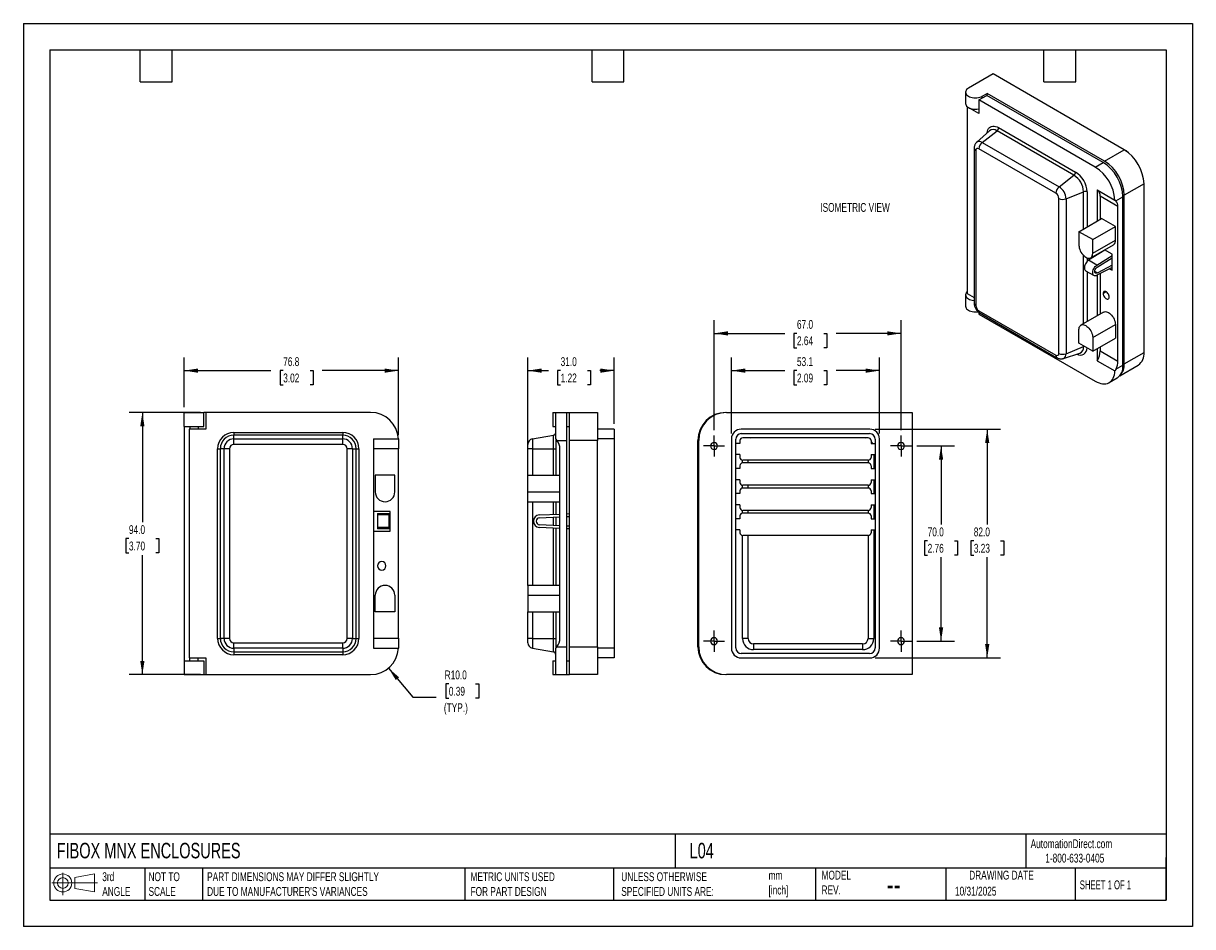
# Model space of a CAD drawing. Header units: millimetres. Extents: x 0 to 419, y 0 to 324.
import ezdxf

# ---------------------------------------------------------------- set-up
doc = ezdxf.new("R2010")
doc.units = ezdxf.units.MM
doc.header["$LTSCALE"] = 1.5
doc.linetypes.add('CENTERX2', pattern=[20.32, 12.7, -2.54, 2.54, -2.54])
doc.layers.add('CENTER', color=40, linetype='CENTERX2')
doc.layers.add('DIMENSIONS', color=140, linetype='Continuous', lineweight=25)
doc.layers.add('TEXT', color=140, linetype='Continuous', lineweight=25)
doc.styles.add('SLDTEXTSTYLE0', font='TXT', dxfattribs={"width": 0.7})
doc.styles.add('SLDTEXTSTYLE1', font='TXT', dxfattribs={"width": 0.65})
doc.dimstyles.new('SLDDIMSTYLE0', dxfattribs={"dimtxt": 3.237012, "dimasz": 4.953, "dimexe": 0, "dimexo": 0.0625, "dimgap": 0.809253, "dimtad": 0, "dimtih": 1, "dimtoh": 1, "dimdec": 1, "dimrnd": 1e-09, "dimzin": 4, "dimdsep": 46, "dimtxsty": 'SLDTEXTSTYLE0', "dimsah": 1, "dimcen": 0.09, "dimadec": 0, "dimazin": 1, "dimtfac": 1, "dimtdec": 1, "dimtofl": 0, "dimtmove": 0, "dimatfit": 3, "dimfxl": 0, "dimfrac": 2, "dimtolj": 1, "dimtzin": 12, "dimarcsym": 0})
doc.dimstyles.new('SLDDIMSTYLE1', dxfattribs={"dimtxt": 3.237012, "dimasz": 4.953, "dimexe": 0, "dimexo": 0.0625, "dimgap": 0.809253, "dimtad": 0, "dimtih": 1, "dimtoh": 1, "dimdec": 1, "dimrnd": 1e-09, "dimzin": 12, "dimdsep": 46, "dimtxsty": 'SLDTEXTSTYLE0', "dimsah": 1, "dimcen": 0.09, "dimadec": 0, "dimazin": 3, "dimtfac": 1, "dimtdec": 1, "dimtofl": 0, "dimtmove": 0, "dimatfit": 3, "dimfxl": 0, "dimfrac": 2, "dimtolj": 1, "dimtzin": 12, "dimarcsym": 0})
doc.dimstyles.new('SLDDIMSTYLE2', dxfattribs={"dimtxt": 3.237012, "dimasz": 4.953, "dimexe": 0, "dimexo": 0.0625, "dimgap": 0.809253, "dimtad": 0, "dimtih": 1, "dimtoh": 1, "dimdec": 1, "dimrnd": 1e-09, "dimzin": 4, "dimdsep": 46, "dimtxsty": 'SLDTEXTSTYLE0', "dimsah": 1, "dimcen": 0, "dimadec": 0, "dimazin": 1, "dimtfac": 1, "dimtdec": 1, "dimtofl": 0, "dimtmove": 0, "dimatfit": 3, "dimfxl": 0, "dimfrac": 2, "dimtolj": 1, "dimtzin": 12, "dimarcsym": 0})

# ---------------------------------------------------------------- blocks, each defined once
blk = doc.blocks.new('Block11')
at = {"color": 7, "linetype": 'Continuous', "lineweight": 18}
for p, q in [((0, 4.32), (16.31, 4.32)), ((3.88, 7.97), (3.88, 0)), ((8.22, 6.25), (15.26, 7.55)), ((8.22, 2.39), (8.22, 6.25)), ((15.26, 7.55), (15.26, 1.1)), ((8.22, 2.39), (15.26, 1.1))]:
    blk.add_line(p, q, dxfattribs=at)
for radius in [3.23, 1.93]:
    blk.add_circle((3.88, 4.32), radius, dxfattribs=at)
blk = doc.blocks.new('Block12')
at = {"color": 7, "linetype": 'Continuous'}
blk.add_blockref('Block11', (0, 0), dxfattribs=at)
blk = doc.blocks.new('_D')
at = {"layer": 'DIMENSIONS'}
for p, q in [((63.54, 184.35), (37.89, 184.35)), ((42.65, 184.35), (42.65, 144.98)), ((37.84, 139.11), (36.75, 139.11)), ((36.75, 139.11), (36.75, 133.97)), ((47.46, 139.11), (48.54, 139.11)), ((48.54, 139.11), (48.54, 133.97)), ((36.75, 133.97), (37.84, 133.97)), ((42.65, 90.35), (42.65, 133.24)), ((48.54, 133.97), (47.46, 133.97)), ((63.54, 90.35), (37.89, 90.35))]:
    blk.add_line(p, q, dxfattribs=at)
for points in [[(42.65, 184.35), (41.89, 179.39), (43.41, 179.39)], [(42.65, 90.35), (43.41, 95.3), (41.89, 95.3)]]:
    blk.add_solid(points, dxfattribs=at)
at = {"layer": 'DIMENSIONS', "char_height": 3.175, "attachment_point": 1, "style": 'SLDTEXTSTYLE0'}
for s, insert in [('94.0', (37.84, 143.93)), ('3.70', (37.84, 138.06))]:
    blk.add_mtext(s, dxfattribs=dict(at, insert=insert))
blk = doc.blocks.new('_D_1')
at = {"layer": 'DIMENSIONS'}
for p, q in [((57.65, 186.25), (57.65, 204.11)), ((134.45, 176.25), (134.45, 204.11)), ((57.65, 199.35), (88.74, 199.35)), ((93.13, 199.35), (92.04, 199.35)), ((92.04, 199.35), (92.04, 194.2)), ((102.75, 199.35), (103.83, 199.35)), ((103.83, 199.35), (103.83, 194.2)), ((134.45, 199.35), (107.13, 199.35)), ((92.04, 194.2), (93.13, 194.2)), ((103.83, 194.2), (102.75, 194.2))]:
    blk.add_line(p, q, dxfattribs=at)
for points in [[(57.65, 199.35), (62.6, 198.59), (62.6, 200.11)], [(134.45, 199.35), (129.49, 200.11), (129.49, 198.59)]]:
    blk.add_solid(points, dxfattribs=at)
at = {"layer": 'DIMENSIONS', "char_height": 3.175, "attachment_point": 1, "style": 'SLDTEXTSTYLE0'}
for s, insert in [('76.8', (93.13, 204.16)), ('3.02', (93.13, 198.3))]:
    blk.add_mtext(s, dxfattribs=dict(at, insert=insert))
blk = doc.blocks.new('_D_2')
at = {"layer": 'DIMENSIONS'}
for p, q in [((130.88, 92.69), (139.61, 82.32)), ((152.5, 87.03), (151.41, 87.03)), ((151.41, 87.03), (151.41, 81.88)), ((162.12, 87.03), (163.2, 87.03)), ((163.2, 87.03), (163.2, 81.88)), ((139.61, 82.32), (147.94, 82.32)), ((151.41, 81.88), (152.5, 81.88)), ((163.2, 81.88), (162.12, 81.88))]:
    blk.add_line(p, q, dxfattribs=at)
blk.add_solid([(130.88, 92.69), (133.49, 88.41), (134.66, 89.39)], dxfattribs=at)
at = {"layer": 'DIMENSIONS', "char_height": 3.175, "attachment_point": 1, "style": 'SLDTEXTSTYLE0'}
for s, insert in [('R10.0', (151.02, 91.84)), ('0.39', (152.5, 85.97)), ('(TYP.)', (150.73, 80.1))]:
    blk.add_mtext(s, dxfattribs=dict(at, insert=insert))
blk = doc.blocks.new('_D_3')
at = {"layer": 'DIMENSIONS'}
for p, q in [((180.8, 163.75), (180.8, 204.11)), ((211.8, 180.25), (211.8, 204.11)), ((180.8, 199.35), (188.2, 199.35)), ((192.58, 199.35), (191.5, 199.35)), ((191.5, 199.35), (191.5, 194.2)), ((202.2, 199.35), (203.29, 199.35)), ((203.29, 199.35), (203.29, 194.2)), ((211.8, 199.35), (206.59, 199.35)), ((191.5, 194.2), (192.58, 194.2)), ((203.29, 194.2), (202.2, 194.2))]:
    blk.add_line(p, q, dxfattribs=at)
for points in [[(180.8, 199.35), (185.75, 198.59), (185.75, 200.11)], [(211.8, 199.35), (206.85, 200.11), (206.85, 198.59)]]:
    blk.add_solid(points, dxfattribs=at)
at = {"layer": 'DIMENSIONS', "char_height": 3.175, "attachment_point": 1, "style": 'SLDTEXTSTYLE0'}
for s, insert in [('31.0', (192.58, 204.16)), ('1.22', (192.58, 198.3))]:
    blk.add_mtext(s, dxfattribs=dict(at, insert=insert))
blk = doc.blocks.new('_D_4')
at = {"layer": 'DIMENSIONS'}
for p, q in [((247.58, 178.04), (247.58, 217.47)), ((314.58, 178.04), (314.58, 217.47)), ((247.58, 212.7), (272.89, 212.7)), ((277.28, 212.7), (276.19, 212.7)), ((276.19, 212.7), (276.19, 207.56)), ((286.9, 212.7), (287.99, 212.7)), ((287.99, 212.7), (287.99, 207.56)), ((314.58, 212.7), (291.29, 212.7)), ((276.19, 207.56), (277.28, 207.56)), ((287.99, 207.56), (286.9, 207.56))]:
    blk.add_line(p, q, dxfattribs=at)
for points in [[(247.58, 212.7), (252.53, 211.94), (252.53, 213.46)], [(314.58, 212.7), (309.63, 213.46), (309.63, 211.94)]]:
    blk.add_solid(points, dxfattribs=at)
at = {"layer": 'DIMENSIONS', "char_height": 3.175, "attachment_point": 1, "style": 'SLDTEXTSTYLE0'}
for s, insert in [('67.0', (277.28, 217.52)), ('2.64', (277.28, 211.65))]:
    blk.add_mtext(s, dxfattribs=dict(at, insert=insert))
blk = doc.blocks.new('_D_5')
at = {"layer": 'DIMENSIONS'}
for p, q in [((320.27, 172.35), (333.7, 172.35)), ((328.93, 172.35), (328.93, 144.16)), ((324.13, 138.29), (323.04, 138.29)), ((323.04, 138.29), (323.04, 133.15)), ((333.74, 138.29), (334.83, 138.29)), ((334.83, 138.29), (334.83, 133.15)), ((323.04, 133.15), (324.13, 133.15)), ((328.93, 102.35), (328.93, 132.42)), ((334.83, 133.15), (333.74, 133.15)), ((320.27, 102.35), (333.7, 102.35))]:
    blk.add_line(p, q, dxfattribs=at)
for points in [[(328.93, 172.35), (328.17, 167.39), (329.7, 167.39)], [(328.93, 102.35), (329.7, 107.3), (328.17, 107.3)]]:
    blk.add_solid(points, dxfattribs=at)
at = {"layer": 'DIMENSIONS', "char_height": 3.175, "attachment_point": 1, "style": 'SLDTEXTSTYLE0'}
for s, insert in [('70.0', (324.13, 143.11)), ('2.76', (324.13, 137.24))]:
    blk.add_mtext(s, dxfattribs=dict(at, insert=insert))
blk = doc.blocks.new('_D_6')
at = {"layer": 'DIMENSIONS'}
for p, q in [((253.78, 176.75), (253.78, 204.11)), ((306.88, 176.75), (306.88, 204.11)), ((253.78, 199.35), (272.89, 199.35)), ((277.28, 199.35), (276.19, 199.35)), ((276.19, 199.35), (276.19, 194.2)), ((286.9, 199.35), (287.99, 199.35)), ((287.99, 199.35), (287.99, 194.2)), ((306.88, 199.35), (291.29, 199.35)), ((276.19, 194.2), (277.28, 194.2)), ((287.99, 194.2), (286.9, 194.2))]:
    blk.add_line(p, q, dxfattribs=at)
for points in [[(253.78, 199.35), (258.73, 198.59), (258.73, 200.11)], [(306.88, 199.35), (301.93, 200.11), (301.93, 198.59)]]:
    blk.add_solid(points, dxfattribs=at)
at = {"layer": 'DIMENSIONS', "char_height": 3.175, "attachment_point": 1, "style": 'SLDTEXTSTYLE0'}
for s, insert in [('53.1', (277.28, 204.16)), ('2.09', (277.28, 198.3))]:
    blk.add_mtext(s, dxfattribs=dict(at, insert=insert))
blk = doc.blocks.new('_D_7')
at = {"layer": 'DIMENSIONS'}
for p, q in [((305.28, 178.35), (350.24, 178.35)), ((345.48, 178.35), (345.48, 144.16)), ((340.67, 138.29), (339.58, 138.29)), ((339.58, 138.29), (339.58, 133.15)), ((350.29, 138.29), (351.38, 138.29)), ((351.38, 138.29), (351.38, 133.15)), ((339.58, 133.15), (340.67, 133.15)), ((345.48, 96.35), (345.48, 132.42)), ((351.38, 133.15), (350.29, 133.15)), ((305.28, 96.35), (350.24, 96.35))]:
    blk.add_line(p, q, dxfattribs=at)
for points in [[(345.48, 178.35), (344.72, 173.39), (346.24, 173.39)], [(345.48, 96.35), (346.24, 101.3), (344.72, 101.3)]]:
    blk.add_solid(points, dxfattribs=at)
at = {"layer": 'DIMENSIONS', "char_height": 3.175, "attachment_point": 1, "style": 'SLDTEXTSTYLE0'}
for s, insert in [('82.0', (340.67, 143.11)), ('3.23', (340.67, 137.24))]:
    blk.add_mtext(s, dxfattribs=dict(at, insert=insert))
blk = doc.blocks.new('SW_CENTERMARKSYMBOL_0')
at = {"layer": 'CENTER', "color": 0}
for p, q in [((-2.54, 0), (-3.79, 0)), ((0, 0), (-2.54, 0)), ((0, 2.54), (0, 3.79)), ((0, 0), (0, 2.54)), ((0, 0), (0, -2.54)), ((0, 0), (2.54, 0)), ((2.54, 0), (3.79, 0)), ((0, -2.54), (0, -3.79))]:
    blk.add_line(p, q, dxfattribs=at)
blk = doc.blocks.new('SW_CENTERMARKSYMBOL_1')
at = {"layer": 'CENTER', "color": 0}
for p, q in [((-2.54, 0), (-3.79, 0)), ((0, 0), (-2.54, 0)), ((0, 2.54), (0, 3.79)), ((0, 0), (0, 2.54)), ((0, 0), (0, -2.54)), ((0, 0), (2.54, 0)), ((2.54, 0), (3.79, 0)), ((0, -2.54), (0, -3.79))]:
    blk.add_line(p, q, dxfattribs=at)
blk = doc.blocks.new('SW_CENTERMARKSYMBOL_2')
at = {"layer": 'CENTER', "color": 0}
for p, q in [((-2.54, 0), (-3.79, 0)), ((0, 0), (-2.54, 0)), ((0, 2.54), (0, 3.79)), ((0, 0), (0, 2.54)), ((0, 0), (0, -2.54)), ((0, 0), (2.54, 0)), ((2.54, 0), (3.79, 0)), ((0, -2.54), (0, -3.79))]:
    blk.add_line(p, q, dxfattribs=at)
blk = doc.blocks.new('SW_CENTERMARKSYMBOL_3')
at = {"layer": 'CENTER', "color": 0}
for p, q in [((-2.54, 0), (-3.79, 0)), ((0, 0), (-2.54, 0)), ((0, 2.54), (0, 3.79)), ((0, 0), (0, 2.54)), ((0, 0), (0, -2.54)), ((0, 0), (2.54, 0)), ((2.54, 0), (3.79, 0)), ((0, -2.54), (0, -3.79))]:
    blk.add_line(p, q, dxfattribs=at)

msp = doc.modelspace()

# ---------------------------------------------------------------- linework, layer by layer
at = {"color": 7, "linetype": 'Continuous'}
for p, q in [((0, 323.85), (0, 0)), ((0, 323.85), (419.1, 323.85)), ((419.1, 323.85), (419.1, 0)), ((419.1, 0), (0, 0))]:
    msp.add_line(p, q, dxfattribs=at)
for p, q in [((347.59, 305.71), (338.75, 300.61)), ((394.61, 278.57), (347.59, 305.71)), ((337.73, 299.18), (337.73, 295.1)), ((342.5, 296.41), (345.33, 298.04)), ((343.7, 297.75), (345.47, 298.77)), ((343.7, 297.1), (343.7, 297.75)), ((387.05, 273.96), (345.33, 298.04)), ((345.47, 297.96), (345.47, 298.77)), ((387.54, 274.49), (345.47, 298.77)), ((338.26, 293.96), (338.31, 293.99)), ((338.26, 293.96), (338.26, 227)), ((342.5, 291.51), (338.26, 293.96)), ((342.5, 296.41), (342.5, 291.51)), ((384.22, 272.32), (342.5, 296.41)), ((346.27, 285.37), (341.7, 281.21)), ((343.67, 281.18), (348.99, 285.34)), ((346.29, 285.39), (346.27, 285.37)), ((376.56, 269.42), (348.99, 285.34)), ((349.57, 286.48), (377.15, 270.56)), ((343.67, 281.18), (371.24, 265.26)), ((340.81, 279.08), (340.81, 223.55)), ((341.4, 278.26), (341.4, 222.74)), ((370.08, 262.98), (342.5, 278.9)), ((387.54, 274.49), (394.61, 278.57)), ((394.71, 278.51), (395.18, 278.24)), ((395.18, 278.24), (395.16, 278.23)), ((384.22, 272.32), (387.05, 273.96)), ((371.24, 265.26), (376.56, 269.42)), ((384.92, 264.16), (391.28, 260.49)), ((384.92, 264.16), (384.92, 252.97)), ((401.68, 266.32), (394.61, 262.24)), ((401.68, 205.9), (401.68, 266.32)), ((371.18, 205.55), (371.18, 261.07)), ((373.74, 260.94), (379.99, 263.47)), ((373.74, 260.94), (373.74, 205.42)), ((379.99, 250.12), (379.99, 263.47)), ((381.28, 263.41), (381.28, 250.86)), ((392.35, 258.18), (385.99, 261.85)), ((385.99, 261.85), (385.99, 253.58)), ((391.6, 260.26), (394.12, 261.71)), ((394.12, 201.28), (394.12, 261.71)), ((394.61, 201.81), (394.61, 262.24)), ((392.35, 202.77), (392.35, 258.18)), ((378.35, 249.17), (386.48, 253.87)), ((391.43, 251.01), (386.48, 253.87)), ((378.35, 249.17), (378.35, 244.27)), ((383.3, 246.32), (378.35, 249.17)), ((383.3, 246.32), (391.43, 251.01)), ((391.43, 246.11), (391.43, 251.01)), ((382.57, 239.81), (390.71, 244.51)), ((383.3, 241.42), (383.3, 246.32)), ((383.3, 241.42), (391.43, 246.11)), ((379.99, 216.2), (379.99, 240.63)), ((381.28, 239.78), (381.28, 238.48)), ((387.63, 242.59), (381.81, 238.92)), ((384.82, 237.19), (381.81, 238.92)), ((384.82, 237.19), (390.23, 240.6)), ((384.85, 236.39), (390.23, 239.78)), ((384.92, 241.17), (384.92, 240.89)), ((390.23, 241.09), (387.51, 242.66)), ((390.23, 239.66), (390.13, 239.72)), ((390.23, 235.37), (390.23, 241.09)), ((380.76, 235.18), (383.76, 233.45)), ((381.28, 234.88), (381.28, 216.94)), ((384.85, 234.35), (384.01, 234.84)), ((390.23, 236.35), (384.82, 233.52)), ((390.23, 237.17), (384.85, 234.35)), ((389.34, 235.89), (390.23, 235.37)), ((384.92, 233.57), (384.92, 219.04)), ((385.99, 234.13), (385.99, 219.66)), ((337.73, 226.51), (337.73, 222.43)), ((338.26, 227), (340.81, 225.53)), ((388.11, 227.64), (387.03, 227.01)), ((342.5, 220.83), (370.08, 204.91)), ((342.5, 220.2), (342.5, 219.65)), ((342.5, 219.65), (384.22, 195.57)), ((342.91, 219.91), (370.49, 203.99)), ((387.21, 220.36), (379.07, 215.67)), ((378.35, 209.16), (378.35, 214.06)), ((383.3, 211.21), (391.43, 215.9)), ((391.43, 215.9), (391.43, 211)), ((383.3, 211.21), (383.3, 206.31)), ((383.3, 206.31), (391.43, 211)), ((372.77, 203.7), (378.67, 205.58)), ((373.74, 205.42), (379.99, 207.95)), ((383.3, 206.31), (378.35, 209.16)), ((379.99, 207.95), (379.99, 208.21)), ((384.92, 207.25), (384.92, 202.92)), ((385.99, 207.86), (385.99, 206.44)), ((385.99, 206.44), (392.35, 202.77)), ((394.61, 201.81), (401.68, 205.9)), ((384.92, 202.92), (391.28, 199.25)), ((391.6, 199.83), (394.12, 201.28)), ((392.96, 197.48), (399.61, 201.32)), ((389.22, 195.07), (392.05, 196.71)), ((57.65, 179.35), (57.65, 184.35)), ((57.65, 184.35), (64.65, 184.35)), ((64.65, 179.35), (64.65, 184.35)), ((65.45, 184.35), (64.65, 184.35)), ((65.45, 184.35), (65.45, 178.35)), ((124.45, 184.35), (65.45, 184.35)), ((189.8, 184.35), (189.8, 179.35)), ((189.8, 184.35), (190.8, 184.35)), ((190.8, 184.35), (194.8, 184.35)), ((190.8, 174.85), (190.8, 184.35)), ((194.8, 174.35), (194.8, 184.35)), ((194.8, 184.35), (195.8, 184.35)), ((195.8, 184.35), (205.8, 184.35)), ((195.8, 174.35), (195.8, 184.35)), ((205.8, 184.35), (205.8, 174.35)), ((252.08, 184.35), (318.58, 184.35)), ((318.58, 184.35), (318.58, 90.35)), ((57.65, 179.35), (64.65, 179.35)), ((57.65, 179.35), (57.65, 95.35)), ((59.45, 178.35), (59.45, 96.35)), ((65.45, 178.35), (59.45, 178.35)), ((59.7, 179.35), (59.7, 178.35)), ((62.6, 179.35), (62.6, 178.35)), ((75.45, 177.19), (75.45, 176.2)), ((75.45, 177.19), (114.45, 177.19)), ((75.45, 174.88), (75.45, 176.2)), ((114.45, 176.2), (75.45, 176.2)), ((114.45, 177.19), (114.45, 176.2)), ((114.45, 174.88), (114.45, 176.2)), ((182.45, 174.88), (189.97, 176.2)), ((189.8, 179.35), (190.8, 179.35)), ((189.97, 171.35), (189.97, 176.2)), ((194.8, 179.35), (195.8, 179.35)), ((211.8, 178.35), (205.8, 178.35)), ((211.8, 178.35), (211.8, 174.85)), ((303.38, 178.35), (257.28, 178.35)), ((257.33, 176.75), (303.33, 176.75)), ((75.45, 172.91), (75.45, 174.88)), ((75.45, 174.88), (114.45, 174.88)), ((114.45, 172.91), (75.45, 172.91)), ((114.45, 172.91), (114.45, 174.88)), ((125.45, 174.85), (134.44, 174.85)), ((125.45, 174.85), (125.45, 99.85)), ((134.45, 174.35), (134.45, 171.28)), ((180.8, 171.35), (180.8, 172.91)), ((182.45, 174.88), (182.45, 171.35)), ((190.8, 174.85), (190.8, 161.85)), ((191.24, 174.35), (194.8, 174.35)), ((194.8, 100.35), (194.8, 174.35)), ((205.8, 174.35), (195.8, 174.35)), ((195.8, 100.35), (195.8, 174.35)), ((211.8, 174.85), (205.8, 174.85)), ((205.8, 100.35), (205.8, 174.35)), ((211.8, 174.85), (211.8, 99.85)), ((241.78, 100.35), (241.78, 174.35)), ((242.08, 100.35), (242.08, 174.35)), ((253.78, 174.85), (253.78, 99.85)), ((255.33, 99.95), (255.33, 174.75)), ((256.83, 173.25), (255.33, 173.25)), ((256.83, 174.25), (256.83, 173.25)), ((302.83, 175.25), (257.83, 175.25)), ((261.75, 175.38), (300.81, 175.38)), ((261.75, 175.25), (261.75, 175.38)), ((300.81, 175.25), (300.81, 175.38)), ((303.83, 174.25), (303.83, 173.25)), ((303.83, 173.25), (305.33, 173.25)), ((305.33, 174.75), (305.33, 99.95)), ((306.88, 99.85), (306.88, 174.85)), ((69.61, 171.35), (70.59, 171.35)), ((69.61, 103.35), (69.61, 171.35)), ((71.92, 171.35), (70.59, 171.35)), ((70.59, 171.35), (70.59, 103.35)), ((73.89, 171.35), (71.92, 171.35)), ((71.92, 103.35), (71.92, 171.35)), ((73.89, 171.35), (73.89, 103.35)), ((117.98, 171.35), (116.01, 171.35)), ((116.01, 103.35), (116.01, 171.35)), ((117.98, 171.35), (117.98, 103.35)), ((117.98, 171.35), (119.3, 171.35)), ((119.3, 103.35), (119.3, 171.35)), ((119.3, 171.35), (120.29, 171.35)), ((120.29, 171.35), (120.29, 103.35)), ((134.45, 171.28), (125.45, 171.28)), ((134.45, 103.42), (134.45, 171.28)), ((180.8, 161.85), (180.8, 171.35)), ((182.45, 171.35), (180.8, 171.35)), ((182.45, 171.35), (189.97, 171.35)), ((182.45, 171.35), (182.45, 161.85)), ((189.97, 171.35), (190.8, 171.35)), ((189.97, 161.85), (189.97, 171.35)), ((192.3, 103.42), (192.3, 171.28)), ((256.83, 169.25), (255.33, 169.25)), ((256.83, 169.25), (256.83, 168.25)), ((303.83, 169.25), (305.33, 169.25)), ((303.83, 169.25), (303.83, 168.25)), ((304.81, 169.25), (304.81, 164.25)), ((256.83, 164.25), (255.33, 164.25)), ((256.83, 165.25), (256.83, 164.25)), ((257.75, 166.24), (257.75, 167.25)), ((302.83, 167.25), (257.83, 167.25)), ((302.83, 166.25), (257.83, 166.25)), ((259.78, 166.25), (259.78, 167.25)), ((302.78, 167.25), (302.78, 166.25)), ((303.83, 165.25), (303.83, 164.25)), ((303.83, 164.25), (305.33, 164.25)), ((126.15, 161.85), (126.15, 155.85)), ((133.15, 161.85), (126.15, 161.85)), ((133.15, 155.85), (133.15, 161.85)), ((180.8, 155.85), (180.8, 161.85)), ((180.8, 161.85), (192.3, 161.85)), ((256.83, 160.25), (255.33, 160.25)), ((256.83, 160.25), (256.83, 159.25)), ((303.83, 160.25), (305.33, 160.25)), ((303.83, 160.25), (303.83, 159.25)), ((304.81, 160.25), (304.81, 155.25)), ((180.8, 152.35), (180.8, 155.85)), ((180.8, 155.85), (192.3, 155.85)), ((256.83, 155.25), (255.33, 155.25)), ((256.83, 156.25), (256.83, 155.25)), ((257.75, 157.24), (257.75, 158.25)), ((302.83, 158.25), (257.83, 158.25)), ((302.83, 157.25), (257.83, 157.25)), ((259.78, 157.25), (259.78, 158.25)), ((302.78, 158.25), (302.78, 157.25)), ((303.83, 156.25), (303.83, 155.25)), ((303.83, 155.25), (305.33, 155.25)), ((180.8, 152.35), (192.3, 152.35)), ((180.8, 122.35), (180.8, 152.35)), ((182.45, 152.35), (182.45, 122.35)), ((189.97, 147.83), (189.97, 152.35)), ((190.8, 152.35), (190.8, 147.87)), ((256.83, 151.25), (255.33, 151.25)), ((256.83, 151.25), (256.83, 150.25)), ((303.83, 151.25), (305.33, 151.25)), ((303.83, 151.25), (303.83, 150.25)), ((304.81, 151.25), (304.81, 146.25)), ((131.45, 148.85), (125.45, 148.85)), ((126.9, 148.1), (131.15, 148.1)), ((126.9, 148.1), (126.9, 147.6)), ((131.15, 147.6), (126.9, 147.6)), ((126.9, 147.6), (126.9, 143.1)), ((131.15, 147.6), (131.15, 148.1)), ((131.15, 143.1), (131.15, 147.6)), ((131.45, 141.85), (131.45, 148.85)), ((184.95, 147.6), (192.3, 147.94)), ((184.99, 146.6), (192.3, 146.94)), ((189.97, 143.87), (189.97, 146.83)), ((190.8, 146.87), (190.8, 143.83)), ((194.8, 148.05), (195.8, 148.1)), ((194.8, 147.05), (195.8, 147.1)), ((256.83, 147.25), (256.83, 146.25)), ((257.75, 148.24), (257.75, 149.25)), ((302.83, 149.25), (257.83, 149.25)), ((302.83, 148.25), (257.83, 148.25)), ((259.78, 148.25), (259.78, 149.25)), ((302.78, 149.25), (302.78, 148.25)), ((303.83, 147.25), (303.83, 146.25)), ((131.15, 143.1), (126.9, 143.1)), ((126.9, 143.1), (126.9, 142.6)), ((131.15, 142.6), (126.9, 142.6)), ((131.15, 142.6), (131.15, 143.1)), ((192.3, 142.76), (184.95, 143.1)), ((192.3, 143.76), (184.99, 144.1)), ((189.97, 122.35), (189.97, 142.87)), ((190.8, 142.83), (190.8, 122.35)), ((195.8, 143.6), (194.8, 143.64)), ((195.8, 142.6), (194.8, 142.64)), ((256.83, 146.25), (255.33, 146.25)), ((303.83, 146.25), (305.33, 146.25)), ((125.45, 141.85), (131.45, 141.85)), ((256.83, 142.25), (255.33, 142.25)), ((256.83, 142.25), (256.83, 141.25)), ((257.75, 103.32), (257.75, 140.25)), ((302.83, 140.25), (257.83, 140.25)), ((259.78, 103.32), (259.78, 140.25)), ((302.78, 140.25), (302.78, 103.32)), ((303.83, 142.25), (305.33, 142.25)), ((303.83, 142.25), (303.83, 141.25)), ((304.81, 142.25), (304.81, 103.32)), ((192.3, 122.35), (180.8, 122.35)), ((180.8, 122.35), (180.8, 118.85)), ((126.15, 112.85), (126.15, 118.85)), ((133.15, 118.85), (133.15, 112.85)), ((180.8, 118.85), (180.8, 112.85)), ((180.8, 118.85), (192.3, 118.85)), ((133.15, 112.85), (126.15, 112.85)), ((180.8, 112.85), (192.3, 112.85)), ((180.8, 103.35), (180.8, 112.85)), ((182.45, 112.85), (182.45, 103.35)), ((189.97, 103.35), (189.97, 112.85)), ((190.8, 112.85), (190.8, 99.85)), ((69.61, 103.35), (70.59, 103.35)), ((71.92, 103.35), (70.59, 103.35)), ((73.89, 103.35), (71.92, 103.35)), ((75.45, 101.79), (114.45, 101.79)), ((75.45, 99.82), (75.45, 101.79)), ((114.45, 99.82), (114.45, 101.79)), ((117.98, 103.35), (116.01, 103.35)), ((117.98, 103.35), (119.3, 103.35)), ((119.3, 103.35), (120.29, 103.35)), ((125.45, 103.42), (134.45, 103.42)), ((134.45, 103.42), (134.45, 100.35)), ((180.8, 101.79), (180.8, 103.35)), ((182.45, 103.35), (180.8, 103.35)), ((182.45, 103.35), (182.45, 99.82)), ((182.45, 103.35), (189.97, 103.35)), ((189.97, 98.49), (189.97, 103.35)), ((189.97, 103.35), (190.8, 103.35)), ((259.78, 103.32), (257.75, 103.32)), ((261.75, 101.35), (261.75, 99.32)), ((300.81, 101.35), (261.75, 101.35)), ((300.81, 101.35), (300.81, 99.32)), ((302.78, 103.32), (304.81, 103.32)), ((114.45, 99.82), (75.45, 99.82)), ((75.45, 99.82), (75.45, 98.49)), ((75.45, 98.49), (114.45, 98.49)), ((75.45, 98.49), (75.45, 97.51)), ((114.45, 97.51), (75.45, 97.51)), ((114.45, 99.82), (114.45, 98.49)), ((114.45, 98.49), (114.45, 97.51)), ((125.45, 99.85), (134.44, 99.85)), ((182.45, 99.82), (189.97, 98.49)), ((190.8, 90.35), (190.8, 99.85)), ((191.24, 100.35), (194.8, 100.35)), ((194.8, 90.35), (194.8, 100.35)), ((195.8, 100.35), (205.8, 100.35)), ((195.8, 90.35), (195.8, 100.35)), ((205.8, 100.35), (205.8, 90.35)), ((211.8, 99.85), (205.8, 99.85)), ((211.8, 99.85), (211.8, 96.35)), ((303.33, 97.95), (257.33, 97.95)), ((300.81, 99.32), (261.75, 99.32)), ((57.65, 95.35), (57.65, 90.35)), ((57.65, 95.35), (64.65, 95.35)), ((59.45, 96.35), (65.45, 96.35)), ((59.7, 95.35), (59.7, 96.35)), ((62.6, 95.35), (62.6, 96.35)), ((64.65, 95.35), (64.65, 90.35)), ((65.45, 96.35), (65.45, 90.35)), ((189.8, 95.35), (189.8, 90.35)), ((189.8, 95.35), (190.8, 95.35)), ((194.8, 95.35), (195.8, 95.35)), ((211.8, 96.35), (205.8, 96.35)), ((257.28, 96.35), (303.38, 96.35)), ((57.65, 90.35), (64.65, 90.35)), ((64.65, 90.35), (65.45, 90.35)), ((65.45, 90.35), (124.45, 90.35)), ((189.8, 90.35), (190.8, 90.35)), ((190.8, 90.35), (194.8, 90.35)), ((194.8, 90.35), (195.8, 90.35)), ((205.8, 90.35), (195.8, 90.35)), ((318.58, 90.35), (252.08, 90.35))]:
    msp.add_line(p, q)
at = {"flags": 128}
for points in [[(338.75, 300.61), (338.39, 300.37), (338.11, 300.1), (337.9, 299.81), (337.77, 299.5), (337.73, 299.18), (337.77, 298.87), (337.9, 298.56), (338.11, 298.26), (338.39, 297.99), (338.75, 297.75), (339.17, 297.55), (339.64, 297.38), (340.14, 297.26), (340.68, 297.19), (341.23, 297.16), (341.77, 297.19), (342.31, 297.26), (342.81, 297.38), (343.28, 297.55), (343.7, 297.75)], [(337.73, 295.1), (337.77, 294.78), (337.9, 294.47), (338.11, 294.18), (338.39, 293.91), (338.75, 293.67), (339.17, 293.46), (339.64, 293.3), (340.14, 293.18), (340.68, 293.1), (341.23, 293.08), (341.77, 293.1), (342.31, 293.18), (342.5, 293.22)], [(345.47, 284.64), (345.48, 284.69), (345.58, 285.25), (345.75, 285.74), (345.99, 286.16), (346.29, 286.5), (346.65, 286.77), (347.06, 286.94), (347.51, 287.03), (347.99, 287.03), (348.5, 286.93), (349.03, 286.75), (349.57, 286.48)], [(378.35, 244.27), (378.38, 243.81), (378.47, 243.32), (378.62, 242.82), (378.82, 242.32), (379.07, 241.84), (379.37, 241.37), (379.7, 240.95), (380.06, 240.57), (380.44, 240.25), (380.82, 239.99), (381.21, 239.8), (381.59, 239.69), (381.95, 239.65), (382.28, 239.69), (382.57, 239.81), (382.83, 240.01), (383.03, 240.28), (383.18, 240.6), (383.27, 240.99), (383.3, 241.42)], [(381.81, 238.92), (381.49, 238.68), (381.19, 238.38), (380.91, 238.03), (380.68, 237.63), (380.49, 237.22), (380.37, 236.81), (380.3, 236.4), (380.3, 236.03), (380.37, 235.7), (380.49, 235.43), (380.68, 235.23), (380.76, 235.18)], [(384.82, 233.52), (384.5, 233.39), (384.19, 233.34), (383.92, 233.38), (383.68, 233.5), (383.5, 233.7), (383.37, 233.97), (383.31, 234.29), (383.31, 234.67), (383.37, 235.07), (383.5, 235.49), (383.68, 235.9), (383.92, 236.29), (384.19, 236.65), (384.5, 236.95), (384.82, 237.19)], [(384.85, 234.35), (384.61, 234.26), (384.39, 234.26), (384.21, 234.35), (384.08, 234.52), (384.01, 234.75), (384.01, 235.03), (384.08, 235.34), (384.21, 235.66), (384.39, 235.95), (384.61, 236.2), (384.85, 236.39)], [(338.26, 227.58), (338.11, 227.43), (337.9, 227.13), (337.77, 226.83), (337.73, 226.51), (337.77, 226.19), (337.9, 225.89), (338.11, 225.59), (338.39, 225.32), (338.75, 225.08), (339.17, 224.88), (339.64, 224.71), (340.14, 224.59), (340.68, 224.51), (340.81, 224.5)], [(389.18, 225.77), (389.15, 226.09), (389.06, 226.42), (388.91, 226.75), (388.72, 227.06), (388.49, 227.34), (388.24, 227.55), (387.98, 227.7), (387.72, 227.78), (387.49, 227.77), (387.3, 227.68), (387.15, 227.52), (387.06, 227.29), (387.03, 227.01)], [(387.03, 227.01), (387.06, 226.7), (387.15, 226.36), (387.3, 226.03), (387.49, 225.72), (387.72, 225.45), (387.98, 225.23), (388.24, 225.08), (388.49, 225.01), (388.72, 225.01), (388.91, 225.1), (389.06, 225.26), (389.15, 225.49), (389.18, 225.77)], [(337.73, 222.43), (337.77, 222.11), (337.9, 221.8), (338.11, 221.51), (338.39, 221.24), (338.75, 221), (339.17, 220.79), (339.64, 220.63), (340.14, 220.51), (340.68, 220.43), (341.23, 220.41), (341.77, 220.43), (342.16, 220.48)], [(387.21, 220.36), (387.5, 220.48), (387.83, 220.52), (388.19, 220.49), (388.57, 220.37), (388.96, 220.19), (389.34, 219.93), (389.72, 219.6), (390.08, 219.23), (390.41, 218.8), (390.71, 218.34), (390.96, 217.85), (391.16, 217.35), (391.31, 216.85), (391.4, 216.36), (391.43, 215.9)], [(378.35, 214.06), (378.38, 214.49), (378.47, 214.88), (378.62, 215.2), (378.82, 215.47), (379.07, 215.67), (379.37, 215.79), (379.7, 215.83), (380.06, 215.79), (380.44, 215.68), (380.82, 215.49), (381.21, 215.23), (381.59, 214.91), (381.95, 214.53), (382.28, 214.11), (382.57, 213.64), (382.83, 213.16), (383.03, 212.66), (383.18, 212.16), (383.27, 211.67), (383.3, 211.21)], [(384.22, 195.57), (384.89, 195.22), (385.55, 194.94), (386.21, 194.75), (386.84, 194.64), (387.45, 194.6), (388.04, 194.66), (388.58, 194.79), (389.09, 195), (389.56, 195.3), (389.97, 195.66), (390.34, 196.11), (390.64, 196.62), (390.9, 197.19), (391.09, 197.83), (391.21, 198.51), (391.28, 199.25)], [(260.75, 175.25), (261.13, 175.33), (261.75, 175.38)], [(300.81, 175.38), (301.43, 175.33), (301.81, 175.25)], [(303.83, 174), (304.04, 173.73), (304.34, 173.25)]]:
    msp.add_lwpolyline(points, dxfattribs=at)
for centre, radius, start, end in [((347.61, 283.63), 2.19, 51.0732, 126.7819), ((348.01, 286.56), 1.56, 308.6908, 357.0927), ((342.67, 279.87), 1.65, 52.6287, 126.1813), ((345.62, 278.74), 3.13, 128.6908, 177.0927), ((341.79, 279.16), 0.979, 184.758, 246.5402), ((342.07, 278.37), 0.681, 50.7967, 189.214), ((386.33, 265.62), 15.37, 2.6055, 57.3945), ((393.02, 274.61), 4.23, 45.6346, 59.2926), ((378.77, 261.01), 15.37, 2.6055, 57.3945), ((379.26, 261.54), 15.37, 2.6055, 57.3945), ((375.58, 270.64), 1.56, 308.6908, 357.0927), ((372.57, 263.15), 7.43, 2.4871, 57.5129), ((372.31, 263), 8.97, 2.6055, 57.3945), ((375.85, 259.31), 15.47, 4.3841, 57.2709), ((373.2, 262.82), 3.13, 128.6908, 177.0927), ((368.36, 260.72), 5.38, 2.3869, 57.6131), ((383.48, 262.1), 2.52, 354.3824, 53.5461), ((368.78, 260.96), 2.4, 2.6055, 57.3945), ((372.6, 263.86), 3.13, 242.9112, 291.3061), ((380.56, 262.01), 1.56, 62.9112, 111.3061), ((389.61, 258.37), 2.75, 356.0758, 43.4023), ((389.72, 245.92), 1.72, 304.8612, 6.4509), ((341.79, 223.64), 0.979, 184.7823, 246.5379), ((343.79, 222.85), 2.4, 182.6055, 237.3945), ((343.5, 220.73), 1, 174.3376, 234.3502), ((370.51, 205.44), 0.681, 230.7967, 9.214), ((372.6, 208.33), 3.13, 242.9112, 291.3061), ((372.1, 205.21), 1.65, 293.9386, 7.3662), ((378.83, 207.36), 2.43, 240.3802, 2.8158), ((377.71, 207.67), 2.3, 294.5917, 6.7969), ((380.53, 206.59), 1.46, 98.5847, 111.4813), ((378.75, 206.7), 7.24, 328.5207, 358.0129), ((396.81, 205.34), 4.9, 304.8332, 6.479), ((371.08, 204.81), 1, 174.3357, 234.3722), ((385.45, 202.96), 6.91, 333.0884, 358.4392), ((389.17, 200.76), 4.98, 305.3245, 5.9876), ((389.04, 201.47), 5.58, 316.2732, 3.4898), ((124.45, 174.35), 10, 2.866, 90), ((251.78, 174.35), 10, 90, 180), ((252.08, 174.35), 10, 90, 180), ((75.45, 171.35), 5.84, 90, 180), ((75.45, 171.35), 4.85, 90, 180), ((114.45, 171.35), 5.84, 0, 90), ((114.45, 171.35), 4.85, 0, 90), ((189.8, 177.19), 1, 280, 0), ((257.28, 174.85), 3.5, 90, 180), ((257.33, 174.75), 2, 90, 180), ((303.33, 174.75), 2, 0, 90), ((303.38, 174.85), 3.5, 0, 90), ((75.45, 171.35), 3.53, 90, 180), ((75.45, 171.35), 1.56, 90, 180), ((114.45, 171.35), 3.53, 0, 90), ((114.45, 171.35), 1.56, 0, 90), ((182.8, 172.91), 2, 100, 180), ((187.3, 171.28), 5, 0, 37.8897), ((247.58, 172.35), 1.25, 0, 180), ((247.58, 172.35), 1.25, 180, 0), ((257.83, 174.25), 1, 90, 180), ((302.83, 174.25), 1, 0, 90), ((314.58, 172.35), 1.25, 0, 180), ((314.58, 172.35), 1.25, 180, 0), ((257.83, 168.25), 1, 180, 270), ((302.83, 168.25), 1, 270, 0), ((257.83, 165.25), 1, 90, 180), ((302.83, 165.25), 1, 0, 90), ((129.65, 155.85), 3.5, 180, 0), ((257.83, 159.25), 1, 180, 270), ((257.83, 156.25), 1, 90, 180), ((302.83, 159.25), 1, 270, 0), ((302.83, 156.25), 1, 0, 90), ((185.05, 145.35), 2.25, 92.6491, 267.3509), ((257.83, 150.25), 1, 180, 270), ((257.83, 147.25), 1, 90, 180), ((302.83, 150.25), 1, 270, 0), ((302.83, 147.25), 1, 0, 90), ((185.05, 145.35), 1.25, 92.6491, 267.3509), ((257.83, 141.25), 1, 180, 270), ((302.83, 141.25), 1, 270, 0), ((128.45, 129.35), 1.52, 0, 180), ((128.45, 129.35), 1.52, 180, 0), ((129.65, 118.85), 3.5, 0, 180), ((75.45, 103.35), 5.84, 180, 270), ((75.45, 103.35), 4.85, 180, 270), ((75.45, 103.35), 3.53, 180, 270), ((75.45, 103.35), 1.56, 180, 270), ((114.45, 103.35), 1.56, 270, 0), ((114.45, 103.35), 3.53, 270, 0), ((114.45, 103.35), 4.85, 270, 0), ((114.45, 103.35), 5.84, 270, 0), ((182.8, 101.79), 2, 180, 260), ((187.3, 103.42), 5, 322.1103, 0), ((247.58, 102.35), 1.25, 0, 180), ((247.58, 102.35), 1.25, 180, 0), ((261.75, 103.32), 4, 180, 270), ((261.75, 103.32), 1.97, 180, 270), ((300.81, 103.32), 4, 270, 0), ((300.81, 103.32), 1.97, 270, 0), ((314.58, 102.35), 1.25, 0, 180), ((314.58, 102.35), 1.25, 180, 0), ((124.45, 100.35), 10, 270, 357.134), ((189.8, 97.51), 1, 0, 80), ((251.78, 100.35), 10, 180, 270), ((252.08, 100.35), 10, 180, 270), ((257.28, 99.85), 3.5, 180, 270), ((257.33, 99.95), 2, 180, 270), ((303.33, 99.95), 2, 270, 0), ((303.38, 99.85), 3.5, 270, 0)]:
    msp.add_arc(centre, radius, start, end)
for points, knots in [([(341.69, 281.2), (341.6, 281.11), (341.41, 280.92), (341.18, 280.58), (341, 280.2), (340.88, 279.79), (340.82, 279.41), (340.81, 279.17), (340.81, 279.08)], [0, 0, 0, 0, 0.158614, 0.336825, 0.514992, 0.695688, 0.881609, 1, 1, 1, 1]), ([(391.28, 260.49), (391.31, 260.47), (391.37, 260.44), (391.45, 260.38), (391.53, 260.32), (391.58, 260.28), (391.6, 260.26)], [0, 0, 0, 0, 0.250437, 0.500397, 0.750158, 1, 1, 1, 1]), ([(340.81, 223.55), (340.81, 223.44), (340.82, 223.16), (340.9, 222.72), (341.04, 222.23), (341.24, 221.74), (341.5, 221.28), (341.82, 220.85), (342.18, 220.45), (342.55, 220.14), (342.81, 219.98), (342.91, 219.91)], [0, 0, 0, 0, 0.079907, 0.194729, 0.311443, 0.429172, 0.547504, 0.667199, 0.789195, 0.914743, 1, 1, 1, 1]), ([(370.49, 203.99), (370.6, 203.94), (370.83, 203.81), (371.23, 203.67), (371.66, 203.58), (372.09, 203.57), (372.46, 203.61), (372.68, 203.68), (372.77, 203.7)], [0, 0, 0, 0, 0.151015, 0.343391, 0.528983, 0.709852, 0.887714, 1, 1, 1, 1]), ([(391.6, 199.83), (391.58, 199.78), (391.53, 199.68), (391.45, 199.54), (391.37, 199.39), (391.31, 199.3), (391.28, 199.25)], [0, 0, 0, 0, 0.249842, 0.499603, 0.749563, 1, 1, 1, 1]), ([(134.44, 174.85), (134.44, 174.81), (134.44, 174.73), (134.44, 174.61), (134.45, 174.48), (134.45, 174.39), (134.45, 174.35)], [0, 0, 0, 0, 0.250437, 0.500397, 0.750158, 1, 1, 1, 1]), ([(190.8, 174.85), (190.84, 174.81), (190.92, 174.73), (191.03, 174.61), (191.14, 174.48), (191.21, 174.39), (191.24, 174.35)], [0, 0, 0, 0, 0.250437, 0.500397, 0.750158, 1, 1, 1, 1]), ([(134.45, 100.35), (134.45, 100.3), (134.45, 100.22), (134.44, 100.09), (134.44, 99.97), (134.44, 99.89), (134.44, 99.85)], [0, 0, 0, 0, 0.249842, 0.499603, 0.749563, 1, 1, 1, 1]), ([(191.24, 100.35), (191.21, 100.3), (191.14, 100.22), (191.03, 100.09), (190.92, 99.97), (190.84, 99.89), (190.8, 99.85)], [0, 0, 0, 0, 0.249842, 0.499603, 0.749563, 1, 1, 1, 1])]:
    msp.add_open_spline(points, degree=3, knots=knots)
at = {"layer": 'TEXT'}
for p, q in [((9.52, 314.32), (409.57, 314.32)), ((9.52, 314.32), (9.52, 9.52)), ((41.91, 302.89), (41.91, 314.32)), ((53.34, 302.89), (53.34, 314.32)), ((203.83, 302.89), (203.83, 314.32)), ((215.26, 302.89), (215.26, 314.32)), ((365.76, 302.89), (365.76, 314.32)), ((377.19, 302.89), (377.19, 314.32)), ((409.57, 314.32), (409.57, 9.52)), ((41.91, 302.89), (53.34, 302.89)), ((203.83, 302.89), (215.26, 302.89)), ((365.76, 302.89), (377.19, 302.89)), ((409.57, 33.19), (9.52, 33.19)), ((233.64, 33.19), (233.64, 20.95)), ((359.36, 33.19), (359.36, 20.95)), ((409.57, 9.52), (409.57, 24.77)), ((409.57, 20.95), (9.52, 20.95)), ((43.57, 20.95), (43.57, 9.52)), ((64.26, 20.95), (64.26, 9.52)), ((158.23, 20.95), (158.23, 9.52)), ((211.5, 20.95), (211.5, 9.52)), ((283.95, 20.95), (283.95, 9.52)), ((330.7, 20.95), (330.7, 9.52)), ((377.02, 20.95), (377.02, 9.52)), ((9.52, 9.52), (409.57, 9.52))]:
    msp.add_line(p, q, dxfattribs=at)

# ---------------------------------------------------------------- block references
at = {"layer": 'CENTER'}
for name, p in [('SW_CENTERMARKSYMBOL_0', (247.58, 172.35)), ('SW_CENTERMARKSYMBOL_1', (314.58, 172.35)), ('SW_CENTERMARKSYMBOL_3', (247.58, 102.35)), ('SW_CENTERMARKSYMBOL_2', (314.58, 102.35))]:
    msp.add_blockref(name, p, dxfattribs=at)
at = {"layer": 'TEXT'}
msp.add_blockref('Block12', (10.26, 11.33), dxfattribs=at)

# ---------------------------------------------------------------- texts
at = {"color": 179, "linetype": 'Continuous', "lineweight": 18, "char_height": 3.175, "attachment_point": 1, "style": 'SLDTEXTSTYLE0'}
for s, insert in [('AutomationDirect.com', (361.04, 31.31)), ('1-800-633-0405', (366.29, 26.16))]:
    msp.add_mtext(s, dxfattribs=dict(at, insert=insert))
at = {"layer": 'DIMENSIONS', "insert": (285.64, 259.46), "char_height": 3.175, "attachment_point": 1, "style": 'SLDTEXTSTYLE0'}
msp.add_mtext('ISOMETRIC VIEW', dxfattribs=at)
at = {"layer": 'TEXT'}
for s, insert, char_height, attachment_point, style in [('FIBOX MNX ENCLOSURES', (11.95, 30.04), 5.5562, 1, 'SLDTEXTSTYLE0'), ('L04', (238.81, 30.04), 5.556, 1, 'SLDTEXTSTYLE0'), ('3rd^JANGLE', (28.28, 19.49), 3.175, 1, 'SLDTEXTSTYLE0'), ('NOT TO^JSCALE', (44.86, 19.49), 3.175, 1, 'SLDTEXTSTYLE0'), ("PART DIMENSIONS MAY DIFFER SLIGHTLY ^JDUE TO MANUFACTURER'S VARIANCES", (65.87, 19.49), 3.175, 1, 'SLDTEXTSTYLE0'), ('METRIC UNITS USED ^JFOR PART DESIGN', (160.28, 19.49), 3.175, 1, 'SLDTEXTSTYLE0'), ('UNLESS OTHERWISE ^JSPECIFIED UNITS ARE:', (214.3, 19.49), 3.175, 1, 'SLDTEXTSTYLE0'), ('mm^J[inch]', (267.1, 19.99), 3.175, 1, 'SLDTEXTSTYLE0'), ('MODEL ^JREV.', (286.1, 20.05), 3.175, 1, 'SLDTEXTSTYLE0'), ('DRAWING DATE', (350.59, 20.05), 3.175, 2, 'SLDTEXTSTYLE0'), ('--', (309.45, 19.1), 7.937, 1, 'SLDTEXTSTYLE0'), ('10/31/2025', (333.92, 14.31), 3.175, 1, 'SLDTEXTSTYLE0'), ('SHEET 1 OF 1', (378.66, 16.58), 3.175, 1, 'SLDTEXTSTYLE1')]:
    msp.add_mtext(s, dxfattribs=dict(at, insert=insert, char_height=char_height, attachment_point=attachment_point, style=style))

# ---------------------------------------------------------------- dimensions: what is measured, and where the dimension line sits
at = {"layer": 'DIMENSIONS'}
for base, p1, p2, dimstyle, picture, middle in [((314.58, 212.7), (247.58, 176.14), (314.58, 176.14), 'SLDDIMSTYLE0', '_D_4', (282.09, 212.7)), ((306.88, 199.35), (253.78, 174.85), (306.88, 174.85), 'SLDDIMSTYLE1', '_D_6', (282.09, 199.35))]:
    dim = msp.add_linear_dim(base=base, p1=p1, p2=p2, dimstyle=dimstyle, dxfattribs=at)
    dim.commit()
    dim.dimension.update_dxf_attribs({"geometry": picture, "text_midpoint": middle, "dimtype": 160})
for base, p1, p2, angle, dimstyle, picture, middle in [((134.45, 199.35), (57.65, 184.35), (134.45, 174.35), 0, 'SLDDIMSTYLE1', '_D_1', (97.94, 199.35)), ((211.8, 199.35), (180.8, 161.85), (211.8, 178.35), 0, 'SLDDIMSTYLE0', '_D_3', (197.39, 199.35)), ((42.65, 90.35), (65.45, 184.35), (65.45, 90.35), 90, 'SLDDIMSTYLE0', '_D', (42.65, 139.11)), ((345.48, 96.35), (303.38, 178.35), (303.38, 96.35), 90, 'SLDDIMSTYLE0', '_D_7', (345.48, 138.29)), ((328.93, 102.35), (318.37, 172.35), (318.37, 102.35), 90, 'SLDDIMSTYLE0', '_D_5', (328.93, 138.29))]:
    dim = msp.add_linear_dim(base=base, p1=p1, p2=p2, angle=angle, dimstyle=dimstyle, dxfattribs=at)
    dim.commit()
    dim.dimension.update_dxf_attribs({"geometry": picture, "text_midpoint": middle, "dimtype": 160})
dim = msp.add_radius_dim(center=(124.45, 100.35), mpoint=(130.88, 92.69), text='<>\\P(TYP.)', dimstyle='SLDDIMSTYLE2', dxfattribs=at)
dim.commit()
dim.dimension.update_dxf_attribs({"geometry": '_D_2', "text_midpoint": (157.31, 84), "dimtype": 164})

doc.saveas('drawing.dxf')
